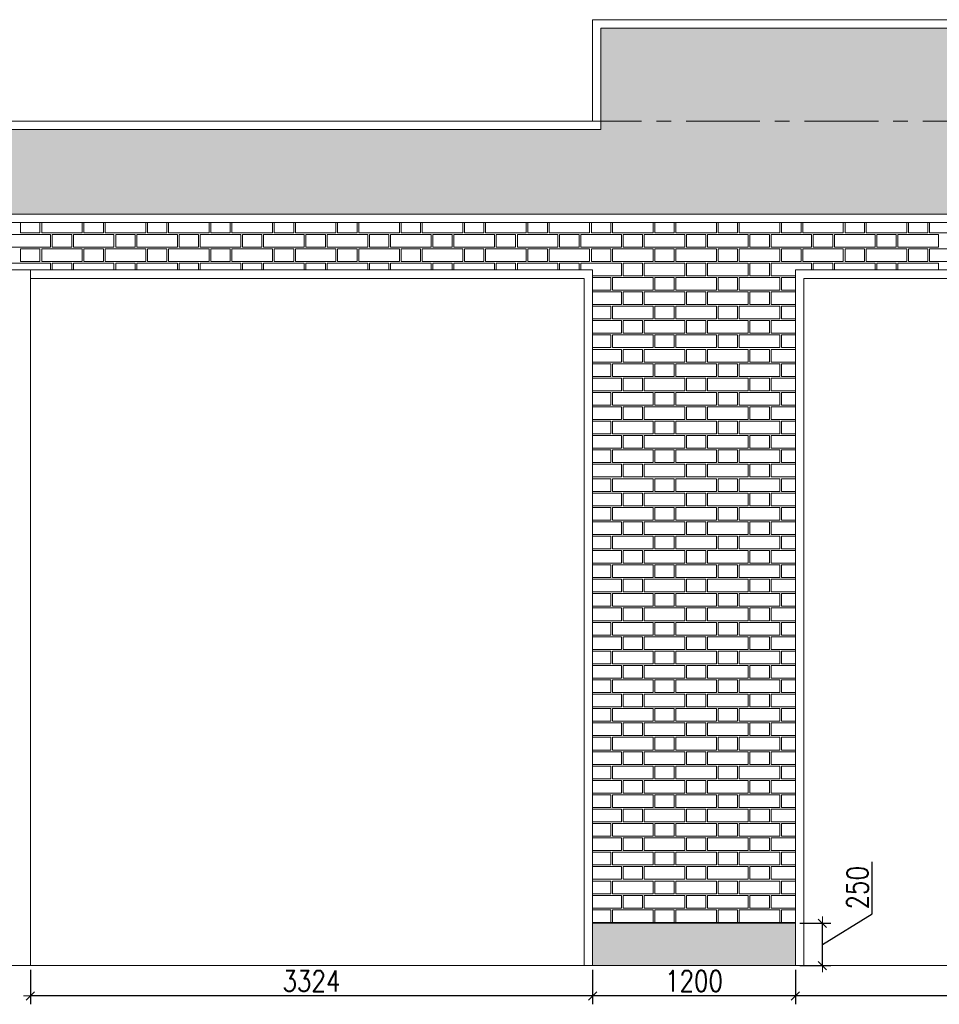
# Model space of a CAD drawing. Header units: millimetres. Extents: x 365044 to 878822, y -384447 to -241456.
# Tile 6 of 65: x 380004 to 385441, y -367444 to -361620. Entities that reach past the tile are written whole.
import ezdxf

# ---------------------------------------------------------------- set-up
doc = ezdxf.new("R2010")
doc.units = ezdxf.units.MM
doc.header["$PDMODE"] = 99
doc.linetypes.add('CENTER', pattern=[2, 1.25, -0.25, 0.25, -0.25])
doc.layers.get('Defpoints').update_dxf_attribs({"color": 250})
for name, color, linetype, lineweight in [('3A-HATCH', 252, 'Continuous', 0), ('4', 4, 'Continuous', 9), ('A-DIM', 7, 'Continuous', 13)]:
    doc.layers.add(name, color=color, linetype=linetype, lineweight=lineweight)
doc.layers.add('A-HATCH', color=9, linetype='Continuous', lineweight=0, true_color=0x808080)
doc.layers.add('CENTER', color=8, linetype='CENTER')
doc.styles.add('L1', font='simplex.shx', dxfattribs={"width": 0.8})
doc.dimstyles.new('copy 1 TO 50', dxfattribs={"dimscale": 50, "dimtxt": 2.5, "dimasz": 0.02, "dimexe": 1, "dimexo": 0.5, "dimgap": 0.5, "dimtad": 1, "dimdec": 0, "dimzin": 0, "dimdsep": 46, "dimtxsty": 'L1', "dimblk": '$0$$0$$1$new block', "dimcen": 0, "dimdle": 1, "dimclrd": 6, "dimclre": 6, "dimclrt": 7, "dimadec": 0, "dimazin": 0, "dimtfac": 2.5, "dimtdec": 0, "dimtix": 1, "dimtmove": 1, "dimatfit": 3, "dimldrblk": 'OPEN30', "dimfxl": 6, "dimtolj": 1, "dimtzin": 0, "dimarcsym": 0})

# ---------------------------------------------------------------- blocks, each defined once
blk = doc.blocks.new('$0$$0$$1$new block')
at = {"color": 3}
for p, q in [((40, 0), (-40, 0)), ((24.7, 24.7), (-24.7, -24.7)), ((0, 40), (0, -40))]:
    blk.add_line(p, q, dxfattribs=at)
blk = doc.blocks.new('*D354')
at = {"layer": 'A-DIM', "color": 6, "linetype": 'Continuous', "lineweight": -2, "transparency": 16777216}
for p, q in [((384590.8, -367239.9), (384590.8, -367444.2)), ((390826.8, -367239.9), (390826.8, -367444.2))]:
    blk.add_line(p, q, dxfattribs=at)
at = {"layer": 'A-DIM', "color": 6, "lineweight": -2, "transparency": 16777216}
blk.add_line((390825.8, -367394.2), (384591.8, -367394.2), dxfattribs=at)
at = {"layer": 'Defpoints', "color": 0, "transparency": 16777216}
for p in [(384590.8, -367214.9), (390826.8, -367214.9), (384590.8, -367394.2)]:
    blk.add_point(p, dxfattribs=at)
at = {"layer": 'A-DIM', "color": 6, "lineweight": -2, "transparency": 16777216, "rotation": 180}
blk.add_blockref('$0$$0$$1$new block', (384590.8, -367394.2), dxfattribs=at)
at = {"layer": 'A-DIM', "color": 6, "lineweight": -2, "transparency": 16777216}
blk.add_blockref('$0$$0$$1$new block', (390826.8, -367394.2), dxfattribs=at)
at = {"layer": 'A-DIM', "color": 7, "lineweight": -3, "transparency": 16777216, "insert": (387708.8, -367306.7), "char_height": 125, "attachment_point": 5, "style": 'L1'}
blk.add_mtext('\\A1;6236', dxfattribs=at)
blk = doc.blocks.new('_Open30')
at = {"color": 0, "linetype": 'ByBlock', "lineweight": -2}
for p, q in [((-1, 0.3), (0, 0)), ((0, 0), (-1, -0.3)), ((0, 0), (-1, 0))]:
    blk.add_line(p, q, dxfattribs=at)
blk = doc.blocks.new('*D355')
at = {"layer": 'A-DIM', "color": 6, "linetype": 'Continuous', "lineweight": -2, "transparency": 16777216}
for p, q in [((380066.8, -367239.9), (380066.8, -367444.2)), ((383390.8, -367239.9), (383390.8, -367444.2))]:
    blk.add_line(p, q, dxfattribs=at)
at = {"layer": 'A-DIM', "color": 6, "lineweight": -2, "transparency": 16777216}
blk.add_line((383389.8, -367394.2), (380067.8, -367394.2), dxfattribs=at)
at = {"layer": 'Defpoints', "color": 0, "transparency": 16777216}
for p in [(380066.8, -367214.9), (383390.8, -367214.9), (380066.8, -367394.2)]:
    blk.add_point(p, dxfattribs=at)
at = {"layer": 'A-DIM', "color": 6, "lineweight": -2, "transparency": 16777216, "rotation": 180}
blk.add_blockref('$0$$0$$1$new block', (380066.8, -367394.2), dxfattribs=at)
at = {"layer": 'A-DIM', "color": 6, "lineweight": -2, "transparency": 16777216}
blk.add_blockref('$0$$0$$1$new block', (383390.8, -367394.2), dxfattribs=at)
at = {"layer": 'A-DIM', "color": 7, "lineweight": -3, "transparency": 16777216, "insert": (381728.8, -367306.7), "char_height": 125, "attachment_point": 5, "style": 'L1'}
blk.add_mtext('\\A1;3324', dxfattribs=at)
blk = doc.blocks.new('*D370')
at = {"layer": 'A-DIM', "color": 6, "linetype": 'Continuous', "lineweight": -2, "transparency": 16777216}
for p, q in [((383390.8, -367239.9), (383390.8, -367444.2)), ((384590.8, -367239.9), (384590.8, -367444.2))]:
    blk.add_line(p, q, dxfattribs=at)
at = {"layer": 'A-DIM', "color": 6, "lineweight": -2, "transparency": 16777216}
blk.add_line((384589.8, -367394.2), (383391.8, -367394.2), dxfattribs=at)
at = {"layer": 'Defpoints', "color": 0, "transparency": 16777216}
for p in [(383390.8, -367214.9), (384590.8, -367214.9), (383390.8, -367394.2)]:
    blk.add_point(p, dxfattribs=at)
at = {"layer": 'A-DIM', "color": 6, "lineweight": -2, "transparency": 16777216, "rotation": 180}
blk.add_blockref('$0$$0$$1$new block', (383390.8, -367394.2), dxfattribs=at)
at = {"layer": 'A-DIM', "color": 6, "lineweight": -2, "transparency": 16777216}
blk.add_blockref('$0$$0$$1$new block', (384590.8, -367394.2), dxfattribs=at)
at = {"layer": 'A-DIM', "color": 7, "lineweight": -3, "transparency": 16777216, "insert": (383990.8, -367306.7), "char_height": 125, "attachment_point": 5, "style": 'L1'}
blk.add_mtext('\\A1;1200', dxfattribs=at)
blk = doc.blocks.new('*D384')
at = {"layer": 'A-DIM', "color": 6, "lineweight": -2, "transparency": 16777216}
for p, q in [((385044.8, -366908.3), (385044.8, -366601.1)), ((384750, -367089.9), (385044.8, -366908.3)), ((384750, -367213.9), (384750, -366965.9))]:
    blk.add_line(p, q, dxfattribs=at)
at = {"layer": 'A-DIM', "color": 6, "linetype": 'Continuous', "lineweight": -2, "transparency": 16777216}
for p, q in [((384615.8, -366964.9), (384800, -366964.9)), ((384615.8, -367214.9), (384800, -367214.9))]:
    blk.add_line(p, q, dxfattribs=at)
at = {"layer": 'Defpoints', "color": 0, "transparency": 16777216}
for p in [(384590.8, -366964.9), (384750, -366964.9), (384590.8, -367214.9)]:
    blk.add_point(p, dxfattribs=at)
at = {"layer": 'A-DIM', "color": 6, "lineweight": -2, "transparency": 16777216}
for p, rotation in [((384750, -366964.9), 90), ((384750, -367214.9), 270)]:
    blk.add_blockref('$0$$0$$1$new block', p, dxfattribs=dict(at, rotation=rotation))
at = {"layer": 'A-DIM', "color": 7, "lineweight": -3, "transparency": 16777216, "insert": (384957.3, -366754.7), "char_height": 125, "attachment_point": 5, "rotation": 90, "style": 'L1'}
blk.add_mtext('\\A1;250', dxfattribs=at)

msp = doc.modelspace()

# ---------------------------------------------------------------- hatches: boundary and pattern name
h = msp.add_hatch()
h.set_pattern_fill('GRASS', color=82, scale=5)
h.set_pattern_definition([(90, (-619371.415, 386965.79), (-89.802561, 89.802561), [23.8125, -155.792622]), (45, (-619371.41, 386965.79), (-89.802561, 89.802561), [23.8125, -103.1875]), (135, (-619371.41, 386965.79), (-89.802561, -89.802561), [23.8125, -103.1875])])
h.paths.add_polyline_path([(383440.8, -361669.9), (403838.8, -361669.9), (403838.8, -362769.9), (368223.8, -362769.9), (368223.8, -362269.9), (383440.8, -362269.9)])
at = {"layer": '3A-HATCH'}
h = msp.add_hatch(dxfattribs=at)
h.set_pattern_fill('AR-SAND', color=256, scale=2)
h.set_pattern_definition([(37.5, (-130177.94, 19059.075), (-3.200063, 97.882647), [0, -77.216, 0, -86.36, 0, -82.55]), (7.5, (-130177.94, 19059.07), (89.904657, 143.36502), [0, -41.656, 0, -69.596, 0, -26.67]), (327.5, (-130240.42, 19059.075), (158.198474, 0.287437), [0, -25.4, 0, -91.44, 0, -119.38]), (317.5, (-130240.42, 19059.07), (152.71129, 44.585865), [0, -12.7, 0, -59.944, 0, -68.58])])
h.paths.add_polyline_path([(383390.8, -366964.9), (378214.8, -366964.9), (384590.8, -366964.7), (384590.8, -367214.7), (383390.8, -367214.7)])

# ---------------------------------------------------------------- linework, layer by layer
at = {"layer": '4', "ltscale": 80}
for p, q in [((383390.8, -361619.9), (403888.8, -361619.9)), ((383390.8, -361619.9), (383390.8, -362219.9)), ((383390.8, -362219.9), (368173.8, -362219.9)), ((368173.8, -362819.9), (403888.8, -362819.9)), ((370024.8, -363099.9), (383390.8, -363099.9)), ((380066.8, -363099.9), (380066.8, -367214.9)), ((383390.8, -367214.9), (383390.8, -363099.9)), ((384590.8, -363099.9), (398898.8, -363099.9)), ((384590.8, -367214.9), (384590.8, -363099.9)), ((380066.8, -363149.9), (383340.8, -363149.9)), ((383340.8, -367214.9), (383340.8, -363149.9)), ((384640.8, -363149.9), (390826.8, -363149.9)), ((384640.8, -367214.9), (384640.8, -363149.9)), ((383390.8, -366959.9), (384590.8, -366959.9)), ((383390.8, -366964.9), (384590.8, -366964.9)), ((368173.8, -367214.9), (383390.8, -367214.9)), ((383390.8, -367214.9), (403888.8, -367214.9))]:
    msp.add_line(p, q, dxfattribs=at)
msp.add_lwpolyline([(403838.8, -361669.9), (383440.8, -361669.9), (383440.8, -362269.9), (368223.8, -362269.9), (368223.8, -362769.9), (403838.8, -362769.9)], close=True, dxfattribs=at)
at = {"layer": 'A-HATCH'}
for points in [[(380123.8, -362819.9), (380123.8, -362879.9), (380008.8, -362879.9), (380008.8, -362819.9)], [(380373.8, -362819.9), (380373.8, -362879.9), (380133.8, -362879.9), (380133.8, -362819.9)], [(380498.8, -362819.9), (380498.8, -362879.9), (380383.8, -362879.9), (380383.8, -362819.9)], [(380748.8, -362819.9), (380748.8, -362879.9), (380508.8, -362879.9), (380508.8, -362819.9)], [(380873.8, -362819.9), (380873.8, -362879.9), (380758.8, -362879.9), (380758.8, -362819.9)], [(381123.8, -362819.9), (381123.8, -362879.9), (380883.8, -362879.9), (380883.8, -362819.9)], [(381248.8, -362819.9), (381248.8, -362879.9), (381133.8, -362879.9), (381133.8, -362819.9)], [(381498.8, -362819.9), (381498.8, -362879.9), (381258.8, -362879.9), (381258.8, -362819.9)], [(381623.8, -362819.9), (381623.8, -362879.9), (381508.8, -362879.9), (381508.8, -362819.9)], [(381873.8, -362819.9), (381873.8, -362879.9), (381633.8, -362879.9), (381633.8, -362819.9)], [(381998.8, -362819.9), (381998.8, -362879.9), (381883.8, -362879.9), (381883.8, -362819.9)], [(382248.8, -362819.9), (382248.8, -362879.9), (382008.8, -362879.9), (382008.8, -362819.9)], [(382373.8, -362819.9), (382373.8, -362879.9), (382258.8, -362879.9), (382258.8, -362819.9)], [(382623.8, -362819.9), (382623.8, -362879.9), (382383.8, -362879.9), (382383.8, -362819.9)], [(382748.8, -362819.9), (382748.8, -362879.9), (382633.8, -362879.9), (382633.8, -362819.9)], [(382998.8, -362819.9), (382998.8, -362879.9), (382758.8, -362879.9), (382758.8, -362819.9)], [(383123.8, -362819.9), (383123.8, -362879.9), (383008.8, -362879.9), (383008.8, -362819.9)], [(383373.8, -362819.9), (383373.8, -362879.9), (383133.8, -362879.9), (383133.8, -362819.9)], [(383498.8, -362819.9), (383498.8, -362879.9), (383383.8, -362879.9), (383383.8, -362819.9)], [(383748.8, -362819.9), (383748.8, -362879.9), (383508.8, -362879.9), (383508.8, -362819.9)], [(383873.8, -362819.9), (383873.8, -362879.9), (383758.8, -362879.9), (383758.8, -362819.9)], [(384123.8, -362819.9), (384123.8, -362879.9), (383883.8, -362879.9), (383883.8, -362819.9)], [(384248.8, -362819.9), (384248.8, -362879.9), (384133.8, -362879.9), (384133.8, -362819.9)], [(384498.8, -362819.9), (384498.8, -362879.9), (384258.8, -362879.9), (384258.8, -362819.9)], [(384623.8, -362819.9), (384623.8, -362879.9), (384508.8, -362879.9), (384508.8, -362819.9)], [(384873.8, -362819.9), (384873.8, -362879.9), (384633.8, -362879.9), (384633.8, -362819.9)], [(384998.8, -362819.9), (384998.8, -362879.9), (384883.8, -362879.9), (384883.8, -362819.9)], [(385248.8, -362819.9), (385248.8, -362879.9), (385008.8, -362879.9), (385008.8, -362819.9)], [(385373.8, -362819.9), (385373.8, -362879.9), (385258.8, -362879.9), (385258.8, -362819.9)], [(385623.8, -362819.9), (385623.8, -362879.9), (385383.8, -362879.9), (385383.8, -362819.9)], [(379946.3, -363099.9), (379946.3, -363059.9), (380186.3, -363059.9), (380186.3, -363099.9)], [(380196.3, -363099.9), (380196.3, -363059.9), (380311.3, -363059.9), (380311.3, -363099.9)], [(380321.3, -363099.9), (380321.3, -363059.9), (380561.3, -363059.9), (380561.3, -363099.9)], [(380571.3, -363099.9), (380571.3, -363059.9), (380686.3, -363059.9), (380686.3, -363099.9)], [(380696.3, -363099.9), (380696.3, -363059.9), (380936.3, -363059.9), (380936.3, -363099.9)], [(380946.3, -363099.9), (380946.3, -363059.9), (381061.3, -363059.9), (381061.3, -363099.9)], [(381071.3, -363099.9), (381071.3, -363059.9), (381311.3, -363059.9), (381311.3, -363099.9)], [(381321.3, -363099.9), (381321.3, -363059.9), (381436.3, -363059.9), (381436.3, -363099.9)], [(381446.3, -363099.9), (381446.3, -363059.9), (381686.3, -363059.9), (381686.3, -363099.9)], [(381696.3, -363099.9), (381696.3, -363059.9), (381811.3, -363059.9), (381811.3, -363099.9)], [(381821.3, -363099.9), (381821.3, -363059.9), (382061.3, -363059.9), (382061.3, -363099.9)], [(382071.3, -363099.9), (382071.3, -363059.9), (382186.3, -363059.9), (382186.3, -363099.9)], [(382196.3, -363099.9), (382196.3, -363059.9), (382436.3, -363059.9), (382436.3, -363099.9)], [(382446.3, -363099.9), (382446.3, -363059.9), (382561.3, -363059.9), (382561.3, -363099.9)], [(382571.3, -363099.9), (382571.3, -363059.9), (382811.3, -363059.9), (382811.3, -363099.9)], [(382821.3, -363099.9), (382821.3, -363059.9), (382936.3, -363059.9), (382936.3, -363099.9)], [(382946.3, -363099.9), (382946.3, -363059.9), (383186.3, -363059.9), (383186.3, -363099.9)], [(383196.3, -363099.9), (383196.3, -363059.9), (383311.3, -363059.9), (383311.3, -363099.9)], [(383321.3, -363099.9), (383321.3, -363059.9), (383561.3, -363059.9), (383561.3, -363134.9), (383390.8, -363134.9)], [(384590.8, -363134.9), (384446.3, -363134.9), (384446.3, -363059.9), (384686.3, -363059.9), (384686.3, -363099.9)], [(384696.3, -363099.9), (384696.3, -363059.9), (384811.3, -363059.9), (384811.3, -363099.9)], [(384821.3, -363099.9), (384821.3, -363059.9), (385061.3, -363059.9), (385061.3, -363099.9)], [(385071.3, -363099.9), (385071.3, -363059.9), (385186.3, -363059.9), (385186.3, -363099.9)], [(385196.3, -363099.9), (385196.3, -363059.9), (385436.3, -363059.9), (385436.3, -363099.9)], [(383390.8, -363144.9), (383498.8, -363144.9), (383498.8, -363219.9), (383390.8, -363219.9)], [(384590.8, -363219.9), (384508.8, -363219.9), (384508.8, -363144.9), (384590.8, -363144.9)], [(383390.8, -363229.9), (383561.3, -363229.9), (383561.3, -363304.9), (383390.8, -363304.9)], [(384590.8, -363304.9), (384446.3, -363304.9), (384446.3, -363229.9), (384590.8, -363229.9)], [(383390.8, -363314.9), (383498.8, -363314.9), (383498.8, -363389.9), (383390.8, -363389.9)], [(384590.8, -363389.9), (384508.8, -363389.9), (384508.8, -363314.9), (384590.8, -363314.9)], [(383390.8, -363399.9), (383561.3, -363399.9), (383561.3, -363474.9), (383390.8, -363474.9)], [(384590.8, -363474.9), (384446.3, -363474.9), (384446.3, -363399.9), (384590.8, -363399.9)], [(383390.8, -363484.9), (383498.8, -363484.9), (383498.8, -363559.9), (383390.8, -363559.9)], [(384590.8, -363559.9), (384508.8, -363559.9), (384508.8, -363484.9), (384590.8, -363484.9)], [(383390.8, -363569.9), (383561.3, -363569.9), (383561.3, -363644.9), (383390.8, -363644.9)], [(384590.8, -363644.9), (384446.3, -363644.9), (384446.3, -363569.9), (384590.8, -363569.9)], [(383390.8, -363654.9), (383498.8, -363654.9), (383498.8, -363729.9), (383390.8, -363729.9)], [(384590.8, -363729.9), (384508.8, -363729.9), (384508.8, -363654.9), (384590.8, -363654.9)], [(383390.8, -363739.9), (383561.3, -363739.9), (383561.3, -363814.9), (383390.8, -363814.9)], [(384590.8, -363814.9), (384446.3, -363814.9), (384446.3, -363739.9), (384590.8, -363739.9)], [(383390.8, -363824.9), (383498.8, -363824.9), (383498.8, -363899.9), (383390.8, -363899.9)], [(384590.8, -363899.9), (384508.8, -363899.9), (384508.8, -363824.9), (384590.8, -363824.9)], [(383390.8, -363909.9), (383561.3, -363909.9), (383561.3, -363984.9), (383390.8, -363984.9)], [(384590.8, -363984.9), (384446.3, -363984.9), (384446.3, -363909.9), (384590.8, -363909.9)], [(383390.8, -363994.9), (383498.8, -363994.9), (383498.8, -364069.9), (383390.8, -364069.9)], [(384590.8, -364069.9), (384508.8, -364069.9), (384508.8, -363994.9), (384590.8, -363994.9)], [(383390.8, -364079.9), (383561.3, -364079.9), (383561.3, -364154.9), (383390.8, -364154.9)], [(384590.8, -364154.9), (384446.3, -364154.9), (384446.3, -364079.9), (384590.8, -364079.9)], [(383390.8, -364164.9), (383498.8, -364164.9), (383498.8, -364239.9), (383390.8, -364239.9)], [(384590.8, -364239.9), (384508.8, -364239.9), (384508.8, -364164.9), (384590.8, -364164.9)], [(383390.8, -364249.9), (383561.3, -364249.9), (383561.3, -364324.9), (383390.8, -364324.9)], [(384590.8, -364324.9), (384446.3, -364324.9), (384446.3, -364249.9), (384590.8, -364249.9)], [(383390.8, -364334.9), (383498.8, -364334.9), (383498.8, -364409.9), (383390.8, -364409.9)], [(384590.8, -364409.9), (384508.8, -364409.9), (384508.8, -364334.9), (384590.8, -364334.9)], [(383390.8, -364419.9), (383561.3, -364419.9), (383561.3, -364494.9), (383390.8, -364494.9)], [(384590.8, -364494.9), (384446.3, -364494.9), (384446.3, -364419.9), (384590.8, -364419.9)], [(383390.8, -364504.9), (383498.8, -364504.9), (383498.8, -364579.9), (383390.8, -364579.9)], [(384590.8, -364579.9), (384508.8, -364579.9), (384508.8, -364504.9), (384590.8, -364504.9)], [(383390.8, -364589.9), (383561.3, -364589.9), (383561.3, -364664.9), (383390.8, -364664.9)], [(384590.8, -364664.9), (384446.3, -364664.9), (384446.3, -364589.9), (384590.8, -364589.9)], [(383390.8, -364674.9), (383498.8, -364674.9), (383498.8, -364749.9), (383390.8, -364749.9)], [(384590.8, -364749.9), (384508.8, -364749.9), (384508.8, -364674.9), (384590.8, -364674.9)], [(383390.8, -364759.9), (383561.3, -364759.9), (383561.3, -364834.9), (383390.8, -364834.9)], [(384590.8, -364834.9), (384446.3, -364834.9), (384446.3, -364759.9), (384590.8, -364759.9)], [(383390.8, -364844.9), (383498.8, -364844.9), (383498.8, -364919.9), (383390.8, -364919.9)], [(384590.8, -364919.9), (384508.8, -364919.9), (384508.8, -364844.9), (384590.8, -364844.9)], [(383390.8, -364929.9), (383561.3, -364929.9), (383561.3, -365004.9), (383390.8, -365004.9)], [(384590.8, -365004.9), (384446.3, -365004.9), (384446.3, -364929.9), (384590.8, -364929.9)], [(383390.8, -365014.9), (383498.8, -365014.9), (383498.8, -365089.9), (383390.8, -365089.9)], [(384590.8, -365089.9), (384508.8, -365089.9), (384508.8, -365014.9), (384590.8, -365014.9)], [(383390.8, -365099.9), (383561.3, -365099.9), (383561.3, -365174.9), (383390.8, -365174.9)], [(384590.8, -365174.9), (384446.3, -365174.9), (384446.3, -365099.9), (384590.8, -365099.9)], [(383390.8, -365184.9), (383498.8, -365184.9), (383498.8, -365259.9), (383390.8, -365259.9)], [(384590.8, -365259.9), (384508.8, -365259.9), (384508.8, -365184.9), (384590.8, -365184.9)], [(383390.8, -365269.9), (383561.3, -365269.9), (383561.3, -365344.9), (383390.8, -365344.9)], [(384590.8, -365344.9), (384446.3, -365344.9), (384446.3, -365269.9), (384590.8, -365269.9)], [(383390.8, -365354.9), (383498.8, -365354.9), (383498.8, -365429.9), (383390.8, -365429.9)], [(384590.8, -365429.9), (384508.8, -365429.9), (384508.8, -365354.9), (384590.8, -365354.9)], [(383390.8, -365439.9), (383561.3, -365439.9), (383561.3, -365514.9), (383390.8, -365514.9)], [(384590.8, -365514.9), (384446.3, -365514.9), (384446.3, -365439.9), (384590.8, -365439.9)], [(383390.8, -365524.9), (383498.8, -365524.9), (383498.8, -365599.9), (383390.8, -365599.9)], [(384590.8, -365599.9), (384508.8, -365599.9), (384508.8, -365524.9), (384590.8, -365524.9)], [(383390.8, -365609.9), (383561.3, -365609.9), (383561.3, -365684.9), (383390.8, -365684.9)], [(384590.8, -365684.9), (384446.3, -365684.9), (384446.3, -365609.9), (384590.8, -365609.9)], [(383390.8, -365694.9), (383498.8, -365694.9), (383498.8, -365769.9), (383390.8, -365769.9)], [(384590.8, -365769.9), (384508.8, -365769.9), (384508.8, -365694.9), (384590.8, -365694.9)], [(383390.8, -365779.9), (383561.3, -365779.9), (383561.3, -365854.9), (383390.8, -365854.9)], [(384590.8, -365854.9), (384446.3, -365854.9), (384446.3, -365779.9), (384590.8, -365779.9)], [(383390.8, -365864.9), (383498.8, -365864.9), (383498.8, -365939.9), (383390.8, -365939.9)], [(384590.8, -365939.9), (384508.8, -365939.9), (384508.8, -365864.9), (384590.8, -365864.9)], [(383390.8, -365949.9), (383561.3, -365949.9), (383561.3, -366024.9), (383390.8, -366024.9)], [(384590.8, -366024.9), (384446.3, -366024.9), (384446.3, -365949.9), (384590.8, -365949.9)], [(383390.8, -366034.9), (383498.8, -366034.9), (383498.8, -366109.9), (383390.8, -366109.9)], [(384590.8, -366109.9), (384508.8, -366109.9), (384508.8, -366034.9), (384590.8, -366034.9)], [(383390.8, -366119.9), (383561.3, -366119.9), (383561.3, -366194.9), (383390.8, -366194.9)], [(384590.8, -366194.9), (384446.3, -366194.9), (384446.3, -366119.9), (384590.8, -366119.9)], [(383390.8, -366204.9), (383498.8, -366204.9), (383498.8, -366279.9), (383390.8, -366279.9)], [(384590.8, -366279.9), (384508.8, -366279.9), (384508.8, -366204.9), (384590.8, -366204.9)], [(383390.8, -366289.9), (383561.3, -366289.9), (383561.3, -366364.9), (383390.8, -366364.9)], [(384590.8, -366364.9), (384446.3, -366364.9), (384446.3, -366289.9), (384590.8, -366289.9)], [(383390.8, -366374.9), (383498.8, -366374.9), (383498.8, -366449.9), (383390.8, -366449.9)], [(384590.8, -366449.9), (384508.8, -366449.9), (384508.8, -366374.9), (384590.8, -366374.9)], [(383390.8, -366459.9), (383561.3, -366459.9), (383561.3, -366534.9), (383390.8, -366534.9)], [(384590.8, -366534.9), (384446.3, -366534.9), (384446.3, -366459.9), (384590.8, -366459.9)], [(383390.8, -366544.9), (383498.8, -366544.9), (383498.8, -366619.9), (383390.8, -366619.9)], [(384590.8, -366619.9), (384508.8, -366619.9), (384508.8, -366544.9), (384590.8, -366544.9)], [(383390.8, -366629.9), (383561.3, -366629.9), (383561.3, -366704.9), (383390.8, -366704.9)], [(384590.8, -366704.9), (384446.3, -366704.9), (384446.3, -366629.9), (384590.8, -366629.9)], [(383390.8, -366714.9), (383498.8, -366714.9), (383498.8, -366789.9), (383390.8, -366789.9)], [(384590.8, -366789.9), (384508.8, -366789.9), (384508.8, -366714.9), (384590.8, -366714.9)], [(383390.8, -366799.9), (383561.3, -366799.9), (383561.3, -366874.9), (383390.8, -366874.9)], [(384590.8, -366874.9), (384446.3, -366874.9), (384446.3, -366799.9), (384590.8, -366799.9)], [(383390.8, -366884.9), (383498.8, -366884.9), (383498.8, -366959.9), (383390.8, -366959.9)], [(384590.8, -366959.9), (384508.8, -366959.9), (384508.8, -366884.9), (384590.8, -366884.9)]]:
    msp.add_lwpolyline(points, dxfattribs=at)
for points in [[(379946.3, -362889.9), (380186.3, -362889.9), (380186.3, -362964.9), (379946.3, -362964.9)], [(380196.3, -362889.9), (380311.3, -362889.9), (380311.3, -362964.9), (380196.3, -362964.9)], [(380321.3, -362889.9), (380561.3, -362889.9), (380561.3, -362964.9), (380321.3, -362964.9)], [(380571.3, -362889.9), (380686.3, -362889.9), (380686.3, -362964.9), (380571.3, -362964.9)], [(380696.3, -362889.9), (380936.3, -362889.9), (380936.3, -362964.9), (380696.3, -362964.9)], [(380946.3, -362889.9), (381061.3, -362889.9), (381061.3, -362964.9), (380946.3, -362964.9)], [(381071.3, -362889.9), (381311.3, -362889.9), (381311.3, -362964.9), (381071.3, -362964.9)], [(381321.3, -362889.9), (381436.3, -362889.9), (381436.3, -362964.9), (381321.3, -362964.9)], [(381446.3, -362889.9), (381686.3, -362889.9), (381686.3, -362964.9), (381446.3, -362964.9)], [(381696.3, -362889.9), (381811.3, -362889.9), (381811.3, -362964.9), (381696.3, -362964.9)], [(381821.3, -362889.9), (382061.3, -362889.9), (382061.3, -362964.9), (381821.3, -362964.9)], [(382071.3, -362889.9), (382186.3, -362889.9), (382186.3, -362964.9), (382071.3, -362964.9)], [(382196.3, -362889.9), (382436.3, -362889.9), (382436.3, -362964.9), (382196.3, -362964.9)], [(382446.3, -362889.9), (382561.3, -362889.9), (382561.3, -362964.9), (382446.3, -362964.9)], [(382571.3, -362889.9), (382811.3, -362889.9), (382811.3, -362964.9), (382571.3, -362964.9)], [(382821.3, -362889.9), (382936.3, -362889.9), (382936.3, -362964.9), (382821.3, -362964.9)], [(382946.3, -362889.9), (383186.3, -362889.9), (383186.3, -362964.9), (382946.3, -362964.9)], [(383196.3, -362889.9), (383311.3, -362889.9), (383311.3, -362964.9), (383196.3, -362964.9)], [(383321.3, -362889.9), (383561.3, -362889.9), (383561.3, -362964.9), (383321.3, -362964.9)], [(383571.3, -362889.9), (383686.3, -362889.9), (383686.3, -362964.9), (383571.3, -362964.9)], [(383696.3, -362889.9), (383936.3, -362889.9), (383936.3, -362964.9), (383696.3, -362964.9)], [(383946.3, -362889.9), (384061.3, -362889.9), (384061.3, -362964.9), (383946.3, -362964.9)], [(384071.3, -362889.9), (384311.3, -362889.9), (384311.3, -362964.9), (384071.3, -362964.9)], [(384321.3, -362889.9), (384436.3, -362889.9), (384436.3, -362964.9), (384321.3, -362964.9)], [(384446.3, -362889.9), (384686.3, -362889.9), (384686.3, -362964.9), (384446.3, -362964.9)], [(384696.3, -362889.9), (384811.3, -362889.9), (384811.3, -362964.9), (384696.3, -362964.9)], [(384821.3, -362889.9), (385061.3, -362889.9), (385061.3, -362964.9), (384821.3, -362964.9)], [(385071.3, -362889.9), (385186.3, -362889.9), (385186.3, -362964.9), (385071.3, -362964.9)], [(385196.3, -362889.9), (385436.3, -362889.9), (385436.3, -362964.9), (385196.3, -362964.9)], [(380008.8, -362974.9), (380123.8, -362974.9), (380123.8, -363049.9), (380008.8, -363049.9)], [(380133.8, -362974.9), (380373.8, -362974.9), (380373.8, -363049.9), (380133.8, -363049.9)], [(380383.8, -362974.9), (380498.8, -362974.9), (380498.8, -363049.9), (380383.8, -363049.9)], [(380508.8, -362974.9), (380748.8, -362974.9), (380748.8, -363049.9), (380508.8, -363049.9)], [(380758.8, -362974.9), (380873.8, -362974.9), (380873.8, -363049.9), (380758.8, -363049.9)], [(380883.8, -362974.9), (381123.8, -362974.9), (381123.8, -363049.9), (380883.8, -363049.9)], [(381133.8, -362974.9), (381248.8, -362974.9), (381248.8, -363049.9), (381133.8, -363049.9)], [(381258.8, -362974.9), (381498.8, -362974.9), (381498.8, -363049.9), (381258.8, -363049.9)], [(381508.8, -362974.9), (381623.8, -362974.9), (381623.8, -363049.9), (381508.8, -363049.9)], [(381633.8, -362974.9), (381873.8, -362974.9), (381873.8, -363049.9), (381633.8, -363049.9)], [(381883.8, -362974.9), (381998.8, -362974.9), (381998.8, -363049.9), (381883.8, -363049.9)], [(382008.8, -362974.9), (382248.8, -362974.9), (382248.8, -363049.9), (382008.8, -363049.9)], [(382258.8, -362974.9), (382373.8, -362974.9), (382373.8, -363049.9), (382258.8, -363049.9)], [(382383.8, -362974.9), (382623.8, -362974.9), (382623.8, -363049.9), (382383.8, -363049.9)], [(382633.8, -362974.9), (382748.8, -362974.9), (382748.8, -363049.9), (382633.8, -363049.9)], [(382758.8, -362974.9), (382998.8, -362974.9), (382998.8, -363049.9), (382758.8, -363049.9)], [(383008.8, -362974.9), (383123.8, -362974.9), (383123.8, -363049.9), (383008.8, -363049.9)], [(383133.8, -362974.9), (383373.8, -362974.9), (383373.8, -363049.9), (383133.8, -363049.9)], [(383383.8, -362974.9), (383498.8, -362974.9), (383498.8, -363049.9), (383383.8, -363049.9)], [(383508.8, -362974.9), (383748.8, -362974.9), (383748.8, -363049.9), (383508.8, -363049.9)], [(383758.8, -362974.9), (383873.8, -362974.9), (383873.8, -363049.9), (383758.8, -363049.9)], [(383883.8, -362974.9), (384123.8, -362974.9), (384123.8, -363049.9), (383883.8, -363049.9)], [(384133.8, -362974.9), (384248.8, -362974.9), (384248.8, -363049.9), (384133.8, -363049.9)], [(384258.8, -362974.9), (384498.8, -362974.9), (384498.8, -363049.9), (384258.8, -363049.9)], [(384508.8, -362974.9), (384623.8, -362974.9), (384623.8, -363049.9), (384508.8, -363049.9)], [(384633.8, -362974.9), (384873.8, -362974.9), (384873.8, -363049.9), (384633.8, -363049.9)], [(384883.8, -362974.9), (384998.8, -362974.9), (384998.8, -363049.9), (384883.8, -363049.9)], [(385008.8, -362974.9), (385248.8, -362974.9), (385248.8, -363049.9), (385008.8, -363049.9)], [(385258.8, -362974.9), (385373.8, -362974.9), (385373.8, -363049.9), (385258.8, -363049.9)], [(385383.8, -362974.9), (385623.8, -362974.9), (385623.8, -363049.9), (385383.8, -363049.9)], [(383571.3, -363059.9), (383686.3, -363059.9), (383686.3, -363134.9), (383571.3, -363134.9)], [(383696.3, -363059.9), (383936.3, -363059.9), (383936.3, -363134.9), (383696.3, -363134.9)], [(383946.3, -363059.9), (384061.3, -363059.9), (384061.3, -363134.9), (383946.3, -363134.9)], [(384071.3, -363059.9), (384311.3, -363059.9), (384311.3, -363134.9), (384071.3, -363134.9)], [(384321.3, -363059.9), (384436.3, -363059.9), (384436.3, -363134.9), (384321.3, -363134.9)], [(383508.8, -363144.9), (383748.8, -363144.9), (383748.8, -363219.9), (383508.8, -363219.9)], [(383758.8, -363144.9), (383873.8, -363144.9), (383873.8, -363219.9), (383758.8, -363219.9)], [(383883.8, -363144.9), (384123.8, -363144.9), (384123.8, -363219.9), (383883.8, -363219.9)], [(384133.8, -363144.9), (384248.8, -363144.9), (384248.8, -363219.9), (384133.8, -363219.9)], [(384258.8, -363144.9), (384498.8, -363144.9), (384498.8, -363219.9), (384258.8, -363219.9)], [(383571.3, -363229.9), (383686.3, -363229.9), (383686.3, -363304.9), (383571.3, -363304.9)], [(383696.3, -363229.9), (383936.3, -363229.9), (383936.3, -363304.9), (383696.3, -363304.9)], [(383946.3, -363229.9), (384061.3, -363229.9), (384061.3, -363304.9), (383946.3, -363304.9)], [(384071.3, -363229.9), (384311.3, -363229.9), (384311.3, -363304.9), (384071.3, -363304.9)], [(384321.3, -363229.9), (384436.3, -363229.9), (384436.3, -363304.9), (384321.3, -363304.9)], [(383508.8, -363314.9), (383748.8, -363314.9), (383748.8, -363389.9), (383508.8, -363389.9)], [(383758.8, -363314.9), (383873.8, -363314.9), (383873.8, -363389.9), (383758.8, -363389.9)], [(383883.8, -363314.9), (384123.8, -363314.9), (384123.8, -363389.9), (383883.8, -363389.9)], [(384133.8, -363314.9), (384248.8, -363314.9), (384248.8, -363389.9), (384133.8, -363389.9)], [(384258.8, -363314.9), (384498.8, -363314.9), (384498.8, -363389.9), (384258.8, -363389.9)], [(383571.3, -363399.9), (383686.3, -363399.9), (383686.3, -363474.9), (383571.3, -363474.9)], [(383696.3, -363399.9), (383936.3, -363399.9), (383936.3, -363474.9), (383696.3, -363474.9)], [(383946.3, -363399.9), (384061.3, -363399.9), (384061.3, -363474.9), (383946.3, -363474.9)], [(384071.3, -363399.9), (384311.3, -363399.9), (384311.3, -363474.9), (384071.3, -363474.9)], [(384321.3, -363399.9), (384436.3, -363399.9), (384436.3, -363474.9), (384321.3, -363474.9)], [(383508.8, -363484.9), (383748.8, -363484.9), (383748.8, -363559.9), (383508.8, -363559.9)], [(383758.8, -363484.9), (383873.8, -363484.9), (383873.8, -363559.9), (383758.8, -363559.9)], [(383883.8, -363484.9), (384123.8, -363484.9), (384123.8, -363559.9), (383883.8, -363559.9)], [(384133.8, -363484.9), (384248.8, -363484.9), (384248.8, -363559.9), (384133.8, -363559.9)], [(384258.8, -363484.9), (384498.8, -363484.9), (384498.8, -363559.9), (384258.8, -363559.9)], [(383571.3, -363569.9), (383686.3, -363569.9), (383686.3, -363644.9), (383571.3, -363644.9)], [(383696.3, -363569.9), (383936.3, -363569.9), (383936.3, -363644.9), (383696.3, -363644.9)], [(383946.3, -363569.9), (384061.3, -363569.9), (384061.3, -363644.9), (383946.3, -363644.9)], [(384071.3, -363569.9), (384311.3, -363569.9), (384311.3, -363644.9), (384071.3, -363644.9)], [(384321.3, -363569.9), (384436.3, -363569.9), (384436.3, -363644.9), (384321.3, -363644.9)], [(383508.8, -363654.9), (383748.8, -363654.9), (383748.8, -363729.9), (383508.8, -363729.9)], [(383758.8, -363654.9), (383873.8, -363654.9), (383873.8, -363729.9), (383758.8, -363729.9)], [(383883.8, -363654.9), (384123.8, -363654.9), (384123.8, -363729.9), (383883.8, -363729.9)], [(384133.8, -363654.9), (384248.8, -363654.9), (384248.8, -363729.9), (384133.8, -363729.9)], [(384258.8, -363654.9), (384498.8, -363654.9), (384498.8, -363729.9), (384258.8, -363729.9)], [(383571.3, -363739.9), (383686.3, -363739.9), (383686.3, -363814.9), (383571.3, -363814.9)], [(383696.3, -363739.9), (383936.3, -363739.9), (383936.3, -363814.9), (383696.3, -363814.9)], [(383946.3, -363739.9), (384061.3, -363739.9), (384061.3, -363814.9), (383946.3, -363814.9)], [(384071.3, -363739.9), (384311.3, -363739.9), (384311.3, -363814.9), (384071.3, -363814.9)], [(384321.3, -363739.9), (384436.3, -363739.9), (384436.3, -363814.9), (384321.3, -363814.9)], [(383508.8, -363824.9), (383748.8, -363824.9), (383748.8, -363899.9), (383508.8, -363899.9)], [(383758.8, -363824.9), (383873.8, -363824.9), (383873.8, -363899.9), (383758.8, -363899.9)], [(383883.8, -363824.9), (384123.8, -363824.9), (384123.8, -363899.9), (383883.8, -363899.9)], [(384133.8, -363824.9), (384248.8, -363824.9), (384248.8, -363899.9), (384133.8, -363899.9)], [(384258.8, -363824.9), (384498.8, -363824.9), (384498.8, -363899.9), (384258.8, -363899.9)], [(383571.3, -363909.9), (383686.3, -363909.9), (383686.3, -363984.9), (383571.3, -363984.9)], [(383696.3, -363909.9), (383936.3, -363909.9), (383936.3, -363984.9), (383696.3, -363984.9)], [(383946.3, -363909.9), (384061.3, -363909.9), (384061.3, -363984.9), (383946.3, -363984.9)], [(384071.3, -363909.9), (384311.3, -363909.9), (384311.3, -363984.9), (384071.3, -363984.9)], [(384321.3, -363909.9), (384436.3, -363909.9), (384436.3, -363984.9), (384321.3, -363984.9)], [(383508.8, -363994.9), (383748.8, -363994.9), (383748.8, -364069.9), (383508.8, -364069.9)], [(383758.8, -363994.9), (383873.8, -363994.9), (383873.8, -364069.9), (383758.8, -364069.9)], [(383883.8, -363994.9), (384123.8, -363994.9), (384123.8, -364069.9), (383883.8, -364069.9)], [(384133.8, -363994.9), (384248.8, -363994.9), (384248.8, -364069.9), (384133.8, -364069.9)], [(384258.8, -363994.9), (384498.8, -363994.9), (384498.8, -364069.9), (384258.8, -364069.9)], [(383571.3, -364079.9), (383686.3, -364079.9), (383686.3, -364154.9), (383571.3, -364154.9)], [(383696.3, -364079.9), (383936.3, -364079.9), (383936.3, -364154.9), (383696.3, -364154.9)], [(383946.3, -364079.9), (384061.3, -364079.9), (384061.3, -364154.9), (383946.3, -364154.9)], [(384071.3, -364079.9), (384311.3, -364079.9), (384311.3, -364154.9), (384071.3, -364154.9)], [(384321.3, -364079.9), (384436.3, -364079.9), (384436.3, -364154.9), (384321.3, -364154.9)], [(383508.8, -364164.9), (383748.8, -364164.9), (383748.8, -364239.9), (383508.8, -364239.9)], [(383758.8, -364164.9), (383873.8, -364164.9), (383873.8, -364239.9), (383758.8, -364239.9)], [(383883.8, -364164.9), (384123.8, -364164.9), (384123.8, -364239.9), (383883.8, -364239.9)], [(384133.8, -364164.9), (384248.8, -364164.9), (384248.8, -364239.9), (384133.8, -364239.9)], [(384258.8, -364164.9), (384498.8, -364164.9), (384498.8, -364239.9), (384258.8, -364239.9)], [(383571.3, -364249.9), (383686.3, -364249.9), (383686.3, -364324.9), (383571.3, -364324.9)], [(383696.3, -364249.9), (383936.3, -364249.9), (383936.3, -364324.9), (383696.3, -364324.9)], [(383946.3, -364249.9), (384061.3, -364249.9), (384061.3, -364324.9), (383946.3, -364324.9)], [(384071.3, -364249.9), (384311.3, -364249.9), (384311.3, -364324.9), (384071.3, -364324.9)], [(384321.3, -364249.9), (384436.3, -364249.9), (384436.3, -364324.9), (384321.3, -364324.9)], [(383508.8, -364334.9), (383748.8, -364334.9), (383748.8, -364409.9), (383508.8, -364409.9)], [(383758.8, -364334.9), (383873.8, -364334.9), (383873.8, -364409.9), (383758.8, -364409.9)], [(383883.8, -364334.9), (384123.8, -364334.9), (384123.8, -364409.9), (383883.8, -364409.9)], [(384133.8, -364334.9), (384248.8, -364334.9), (384248.8, -364409.9), (384133.8, -364409.9)], [(384258.8, -364334.9), (384498.8, -364334.9), (384498.8, -364409.9), (384258.8, -364409.9)], [(383571.3, -364419.9), (383686.3, -364419.9), (383686.3, -364494.9), (383571.3, -364494.9)], [(383696.3, -364419.9), (383936.3, -364419.9), (383936.3, -364494.9), (383696.3, -364494.9)], [(383946.3, -364419.9), (384061.3, -364419.9), (384061.3, -364494.9), (383946.3, -364494.9)], [(384071.3, -364419.9), (384311.3, -364419.9), (384311.3, -364494.9), (384071.3, -364494.9)], [(384321.3, -364419.9), (384436.3, -364419.9), (384436.3, -364494.9), (384321.3, -364494.9)], [(383508.8, -364504.9), (383748.8, -364504.9), (383748.8, -364579.9), (383508.8, -364579.9)], [(383758.8, -364504.9), (383873.8, -364504.9), (383873.8, -364579.9), (383758.8, -364579.9)], [(383883.8, -364504.9), (384123.8, -364504.9), (384123.8, -364579.9), (383883.8, -364579.9)], [(384133.8, -364504.9), (384248.8, -364504.9), (384248.8, -364579.9), (384133.8, -364579.9)], [(384258.8, -364504.9), (384498.8, -364504.9), (384498.8, -364579.9), (384258.8, -364579.9)], [(383571.3, -364589.9), (383686.3, -364589.9), (383686.3, -364664.9), (383571.3, -364664.9)], [(383696.3, -364589.9), (383936.3, -364589.9), (383936.3, -364664.9), (383696.3, -364664.9)], [(383946.3, -364589.9), (384061.3, -364589.9), (384061.3, -364664.9), (383946.3, -364664.9)], [(384071.3, -364589.9), (384311.3, -364589.9), (384311.3, -364664.9), (384071.3, -364664.9)], [(384321.3, -364589.9), (384436.3, -364589.9), (384436.3, -364664.9), (384321.3, -364664.9)], [(383508.8, -364674.9), (383748.8, -364674.9), (383748.8, -364749.9), (383508.8, -364749.9)], [(383758.8, -364674.9), (383873.8, -364674.9), (383873.8, -364749.9), (383758.8, -364749.9)], [(383883.8, -364674.9), (384123.8, -364674.9), (384123.8, -364749.9), (383883.8, -364749.9)], [(384133.8, -364674.9), (384248.8, -364674.9), (384248.8, -364749.9), (384133.8, -364749.9)], [(384258.8, -364674.9), (384498.8, -364674.9), (384498.8, -364749.9), (384258.8, -364749.9)], [(383571.3, -364759.9), (383686.3, -364759.9), (383686.3, -364834.9), (383571.3, -364834.9)], [(383696.3, -364759.9), (383936.3, -364759.9), (383936.3, -364834.9), (383696.3, -364834.9)], [(383946.3, -364759.9), (384061.3, -364759.9), (384061.3, -364834.9), (383946.3, -364834.9)], [(384071.3, -364759.9), (384311.3, -364759.9), (384311.3, -364834.9), (384071.3, -364834.9)], [(384321.3, -364759.9), (384436.3, -364759.9), (384436.3, -364834.9), (384321.3, -364834.9)], [(383508.8, -364844.9), (383748.8, -364844.9), (383748.8, -364919.9), (383508.8, -364919.9)], [(383758.8, -364844.9), (383873.8, -364844.9), (383873.8, -364919.9), (383758.8, -364919.9)], [(383883.8, -364844.9), (384123.8, -364844.9), (384123.8, -364919.9), (383883.8, -364919.9)], [(384133.8, -364844.9), (384248.8, -364844.9), (384248.8, -364919.9), (384133.8, -364919.9)], [(384258.8, -364844.9), (384498.8, -364844.9), (384498.8, -364919.9), (384258.8, -364919.9)], [(383571.3, -364929.9), (383686.3, -364929.9), (383686.3, -365004.9), (383571.3, -365004.9)], [(383696.3, -364929.9), (383936.3, -364929.9), (383936.3, -365004.9), (383696.3, -365004.9)], [(383946.3, -364929.9), (384061.3, -364929.9), (384061.3, -365004.9), (383946.3, -365004.9)], [(384071.3, -364929.9), (384311.3, -364929.9), (384311.3, -365004.9), (384071.3, -365004.9)], [(384321.3, -364929.9), (384436.3, -364929.9), (384436.3, -365004.9), (384321.3, -365004.9)], [(383508.8, -365014.9), (383748.8, -365014.9), (383748.8, -365089.9), (383508.8, -365089.9)], [(383758.8, -365014.9), (383873.8, -365014.9), (383873.8, -365089.9), (383758.8, -365089.9)], [(383883.8, -365014.9), (384123.8, -365014.9), (384123.8, -365089.9), (383883.8, -365089.9)], [(384133.8, -365014.9), (384248.8, -365014.9), (384248.8, -365089.9), (384133.8, -365089.9)], [(384258.8, -365014.9), (384498.8, -365014.9), (384498.8, -365089.9), (384258.8, -365089.9)], [(383571.3, -365099.9), (383686.3, -365099.9), (383686.3, -365174.9), (383571.3, -365174.9)], [(383696.3, -365099.9), (383936.3, -365099.9), (383936.3, -365174.9), (383696.3, -365174.9)], [(383946.3, -365099.9), (384061.3, -365099.9), (384061.3, -365174.9), (383946.3, -365174.9)], [(384071.3, -365099.9), (384311.3, -365099.9), (384311.3, -365174.9), (384071.3, -365174.9)], [(384321.3, -365099.9), (384436.3, -365099.9), (384436.3, -365174.9), (384321.3, -365174.9)], [(383508.8, -365184.9), (383748.8, -365184.9), (383748.8, -365259.9), (383508.8, -365259.9)], [(383758.8, -365184.9), (383873.8, -365184.9), (383873.8, -365259.9), (383758.8, -365259.9)], [(383883.8, -365184.9), (384123.8, -365184.9), (384123.8, -365259.9), (383883.8, -365259.9)], [(384133.8, -365184.9), (384248.8, -365184.9), (384248.8, -365259.9), (384133.8, -365259.9)], [(384258.8, -365184.9), (384498.8, -365184.9), (384498.8, -365259.9), (384258.8, -365259.9)], [(383571.3, -365269.9), (383686.3, -365269.9), (383686.3, -365344.9), (383571.3, -365344.9)], [(383696.3, -365269.9), (383936.3, -365269.9), (383936.3, -365344.9), (383696.3, -365344.9)], [(383946.3, -365269.9), (384061.3, -365269.9), (384061.3, -365344.9), (383946.3, -365344.9)], [(384071.3, -365269.9), (384311.3, -365269.9), (384311.3, -365344.9), (384071.3, -365344.9)], [(384321.3, -365269.9), (384436.3, -365269.9), (384436.3, -365344.9), (384321.3, -365344.9)], [(383508.8, -365354.9), (383748.8, -365354.9), (383748.8, -365429.9), (383508.8, -365429.9)], [(383758.8, -365354.9), (383873.8, -365354.9), (383873.8, -365429.9), (383758.8, -365429.9)], [(383883.8, -365354.9), (384123.8, -365354.9), (384123.8, -365429.9), (383883.8, -365429.9)], [(384133.8, -365354.9), (384248.8, -365354.9), (384248.8, -365429.9), (384133.8, -365429.9)], [(384258.8, -365354.9), (384498.8, -365354.9), (384498.8, -365429.9), (384258.8, -365429.9)], [(383571.3, -365439.9), (383686.3, -365439.9), (383686.3, -365514.9), (383571.3, -365514.9)], [(383696.3, -365439.9), (383936.3, -365439.9), (383936.3, -365514.9), (383696.3, -365514.9)], [(383946.3, -365439.9), (384061.3, -365439.9), (384061.3, -365514.9), (383946.3, -365514.9)], [(384071.3, -365439.9), (384311.3, -365439.9), (384311.3, -365514.9), (384071.3, -365514.9)], [(384321.3, -365439.9), (384436.3, -365439.9), (384436.3, -365514.9), (384321.3, -365514.9)], [(383508.8, -365524.9), (383748.8, -365524.9), (383748.8, -365599.9), (383508.8, -365599.9)], [(383758.8, -365524.9), (383873.8, -365524.9), (383873.8, -365599.9), (383758.8, -365599.9)], [(383883.8, -365524.9), (384123.8, -365524.9), (384123.8, -365599.9), (383883.8, -365599.9)], [(384133.8, -365524.9), (384248.8, -365524.9), (384248.8, -365599.9), (384133.8, -365599.9)], [(384258.8, -365524.9), (384498.8, -365524.9), (384498.8, -365599.9), (384258.8, -365599.9)], [(383571.3, -365609.9), (383686.3, -365609.9), (383686.3, -365684.9), (383571.3, -365684.9)], [(383696.3, -365609.9), (383936.3, -365609.9), (383936.3, -365684.9), (383696.3, -365684.9)], [(383946.3, -365609.9), (384061.3, -365609.9), (384061.3, -365684.9), (383946.3, -365684.9)], [(384071.3, -365609.9), (384311.3, -365609.9), (384311.3, -365684.9), (384071.3, -365684.9)], [(384321.3, -365609.9), (384436.3, -365609.9), (384436.3, -365684.9), (384321.3, -365684.9)], [(383508.8, -365694.9), (383748.8, -365694.9), (383748.8, -365769.9), (383508.8, -365769.9)], [(383758.8, -365694.9), (383873.8, -365694.9), (383873.8, -365769.9), (383758.8, -365769.9)], [(383883.8, -365694.9), (384123.8, -365694.9), (384123.8, -365769.9), (383883.8, -365769.9)], [(384133.8, -365694.9), (384248.8, -365694.9), (384248.8, -365769.9), (384133.8, -365769.9)], [(384258.8, -365694.9), (384498.8, -365694.9), (384498.8, -365769.9), (384258.8, -365769.9)], [(383571.3, -365779.9), (383686.3, -365779.9), (383686.3, -365854.9), (383571.3, -365854.9)], [(383696.3, -365779.9), (383936.3, -365779.9), (383936.3, -365854.9), (383696.3, -365854.9)], [(383946.3, -365779.9), (384061.3, -365779.9), (384061.3, -365854.9), (383946.3, -365854.9)], [(384071.3, -365779.9), (384311.3, -365779.9), (384311.3, -365854.9), (384071.3, -365854.9)], [(384321.3, -365779.9), (384436.3, -365779.9), (384436.3, -365854.9), (384321.3, -365854.9)], [(383508.8, -365864.9), (383748.8, -365864.9), (383748.8, -365939.9), (383508.8, -365939.9)], [(383758.8, -365864.9), (383873.8, -365864.9), (383873.8, -365939.9), (383758.8, -365939.9)], [(383883.8, -365864.9), (384123.8, -365864.9), (384123.8, -365939.9), (383883.8, -365939.9)], [(384133.8, -365864.9), (384248.8, -365864.9), (384248.8, -365939.9), (384133.8, -365939.9)], [(384258.8, -365864.9), (384498.8, -365864.9), (384498.8, -365939.9), (384258.8, -365939.9)], [(383571.3, -365949.9), (383686.3, -365949.9), (383686.3, -366024.9), (383571.3, -366024.9)], [(383696.3, -365949.9), (383936.3, -365949.9), (383936.3, -366024.9), (383696.3, -366024.9)], [(383946.3, -365949.9), (384061.3, -365949.9), (384061.3, -366024.9), (383946.3, -366024.9)], [(384071.3, -365949.9), (384311.3, -365949.9), (384311.3, -366024.9), (384071.3, -366024.9)], [(384321.3, -365949.9), (384436.3, -365949.9), (384436.3, -366024.9), (384321.3, -366024.9)], [(383508.8, -366034.9), (383748.8, -366034.9), (383748.8, -366109.9), (383508.8, -366109.9)], [(383758.8, -366034.9), (383873.8, -366034.9), (383873.8, -366109.9), (383758.8, -366109.9)], [(383883.8, -366034.9), (384123.8, -366034.9), (384123.8, -366109.9), (383883.8, -366109.9)], [(384133.8, -366034.9), (384248.8, -366034.9), (384248.8, -366109.9), (384133.8, -366109.9)], [(384258.8, -366034.9), (384498.8, -366034.9), (384498.8, -366109.9), (384258.8, -366109.9)], [(383571.3, -366119.9), (383686.3, -366119.9), (383686.3, -366194.9), (383571.3, -366194.9)], [(383696.3, -366119.9), (383936.3, -366119.9), (383936.3, -366194.9), (383696.3, -366194.9)], [(383946.3, -366119.9), (384061.3, -366119.9), (384061.3, -366194.9), (383946.3, -366194.9)], [(384071.3, -366119.9), (384311.3, -366119.9), (384311.3, -366194.9), (384071.3, -366194.9)], [(384321.3, -366119.9), (384436.3, -366119.9), (384436.3, -366194.9), (384321.3, -366194.9)], [(383508.8, -366204.9), (383748.8, -366204.9), (383748.8, -366279.9), (383508.8, -366279.9)], [(383758.8, -366204.9), (383873.8, -366204.9), (383873.8, -366279.9), (383758.8, -366279.9)], [(383883.8, -366204.9), (384123.8, -366204.9), (384123.8, -366279.9), (383883.8, -366279.9)], [(384133.8, -366204.9), (384248.8, -366204.9), (384248.8, -366279.9), (384133.8, -366279.9)], [(384258.8, -366204.9), (384498.8, -366204.9), (384498.8, -366279.9), (384258.8, -366279.9)], [(383571.3, -366289.9), (383686.3, -366289.9), (383686.3, -366364.9), (383571.3, -366364.9)], [(383696.3, -366289.9), (383936.3, -366289.9), (383936.3, -366364.9), (383696.3, -366364.9)], [(383946.3, -366289.9), (384061.3, -366289.9), (384061.3, -366364.9), (383946.3, -366364.9)], [(384071.3, -366289.9), (384311.3, -366289.9), (384311.3, -366364.9), (384071.3, -366364.9)], [(384321.3, -366289.9), (384436.3, -366289.9), (384436.3, -366364.9), (384321.3, -366364.9)], [(383508.8, -366374.9), (383748.8, -366374.9), (383748.8, -366449.9), (383508.8, -366449.9)], [(383758.8, -366374.9), (383873.8, -366374.9), (383873.8, -366449.9), (383758.8, -366449.9)], [(383883.8, -366374.9), (384123.8, -366374.9), (384123.8, -366449.9), (383883.8, -366449.9)], [(384133.8, -366374.9), (384248.8, -366374.9), (384248.8, -366449.9), (384133.8, -366449.9)], [(384258.8, -366374.9), (384498.8, -366374.9), (384498.8, -366449.9), (384258.8, -366449.9)], [(383571.3, -366459.9), (383686.3, -366459.9), (383686.3, -366534.9), (383571.3, -366534.9)], [(383696.3, -366459.9), (383936.3, -366459.9), (383936.3, -366534.9), (383696.3, -366534.9)], [(383946.3, -366459.9), (384061.3, -366459.9), (384061.3, -366534.9), (383946.3, -366534.9)], [(384071.3, -366459.9), (384311.3, -366459.9), (384311.3, -366534.9), (384071.3, -366534.9)], [(384321.3, -366459.9), (384436.3, -366459.9), (384436.3, -366534.9), (384321.3, -366534.9)], [(383508.8, -366544.9), (383748.8, -366544.9), (383748.8, -366619.9), (383508.8, -366619.9)], [(383758.8, -366544.9), (383873.8, -366544.9), (383873.8, -366619.9), (383758.8, -366619.9)], [(383883.8, -366544.9), (384123.8, -366544.9), (384123.8, -366619.9), (383883.8, -366619.9)], [(384133.8, -366544.9), (384248.8, -366544.9), (384248.8, -366619.9), (384133.8, -366619.9)], [(384258.8, -366544.9), (384498.8, -366544.9), (384498.8, -366619.9), (384258.8, -366619.9)], [(383571.3, -366629.9), (383686.3, -366629.9), (383686.3, -366704.9), (383571.3, -366704.9)], [(383696.3, -366629.9), (383936.3, -366629.9), (383936.3, -366704.9), (383696.3, -366704.9)], [(383946.3, -366629.9), (384061.3, -366629.9), (384061.3, -366704.9), (383946.3, -366704.9)], [(384071.3, -366629.9), (384311.3, -366629.9), (384311.3, -366704.9), (384071.3, -366704.9)], [(384321.3, -366629.9), (384436.3, -366629.9), (384436.3, -366704.9), (384321.3, -366704.9)], [(383508.8, -366714.9), (383748.8, -366714.9), (383748.8, -366789.9), (383508.8, -366789.9)], [(383758.8, -366714.9), (383873.8, -366714.9), (383873.8, -366789.9), (383758.8, -366789.9)], [(383883.8, -366714.9), (384123.8, -366714.9), (384123.8, -366789.9), (383883.8, -366789.9)], [(384133.8, -366714.9), (384248.8, -366714.9), (384248.8, -366789.9), (384133.8, -366789.9)], [(384258.8, -366714.9), (384498.8, -366714.9), (384498.8, -366789.9), (384258.8, -366789.9)], [(383571.3, -366799.9), (383686.3, -366799.9), (383686.3, -366874.9), (383571.3, -366874.9)], [(383696.3, -366799.9), (383936.3, -366799.9), (383936.3, -366874.9), (383696.3, -366874.9)], [(383946.3, -366799.9), (384061.3, -366799.9), (384061.3, -366874.9), (383946.3, -366874.9)], [(384071.3, -366799.9), (384311.3, -366799.9), (384311.3, -366874.9), (384071.3, -366874.9)], [(384321.3, -366799.9), (384436.3, -366799.9), (384436.3, -366874.9), (384321.3, -366874.9)], [(383508.8, -366884.9), (383748.8, -366884.9), (383748.8, -366959.9), (383508.8, -366959.9)], [(383758.8, -366884.9), (383873.8, -366884.9), (383873.8, -366959.9), (383758.8, -366959.9)], [(383883.8, -366884.9), (384123.8, -366884.9), (384123.8, -366959.9), (383883.8, -366959.9)], [(384133.8, -366884.9), (384248.8, -366884.9), (384248.8, -366959.9), (384133.8, -366959.9)], [(384258.8, -366884.9), (384498.8, -366884.9), (384498.8, -366959.9), (384258.8, -366959.9)]]:
    msp.add_lwpolyline(points, close=True, dxfattribs=at)
at = {"layer": 'CENTER', "lineweight": 9, "ltscale": 350}
for p, q in [((365043.6, -362219.9), (405284.6, -362219.9)), ((365043.6, -362819.9), (405284.6, -362819.9)), ((365043.6, -367214.9), (405284.6, -367214.9))]:
    msp.add_line(p, q, dxfattribs=at)

# ---------------------------------------------------------------- dimensions: what is measured, and where the dimension line sits
at = {"layer": 'A-DIM', "lineweight": -3}
dim = msp.add_linear_dim(base=(384750, -366964.9), p1=(384590.8, -367214.9), p2=(384590.8, -366964.9), angle=90, dimstyle='copy 1 TO 50', dxfattribs=at)
dim.commit()
dim.dimension.update_dxf_attribs({"geometry": '*D384', "text_midpoint": (385044.8, -366883.3), "dimtype": 160})
for base, p1, p2, picture, middle in [((380066.8, -367394.2), (383390.8, -367214.9), (380066.8, -367214.9), '*D355', (381728.8, -367306.7)), ((383390.8, -367394.2), (384590.8, -367214.9), (383390.8, -367214.9), '*D370', (383990.8, -367306.7)), ((384590.8, -367394.2), (390826.8, -367214.9), (384590.8, -367214.9), '*D354', (387708.8, -367306.7))]:
    dim = msp.add_linear_dim(base=base, p1=p1, p2=p2, angle=180, dimstyle='copy 1 TO 50', dxfattribs=at)
    dim.commit()
    dim.dimension.update_dxf_attribs({"geometry": picture, "text_midpoint": middle})

doc.saveas('drawing.dxf')
